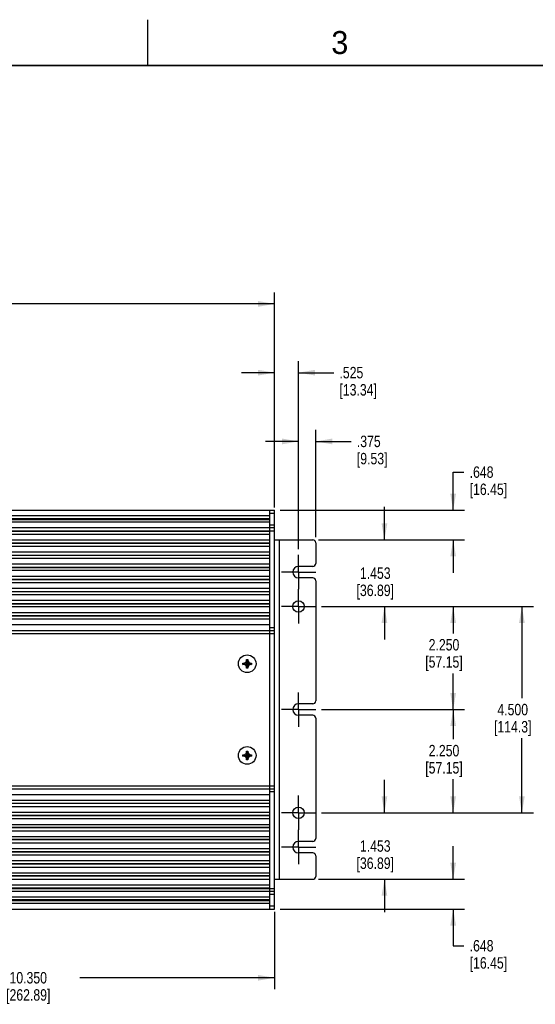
# Model space of a CAD drawing. Header units: inches. Extents: x 0 to 34, y 0 to 22.
# Tile 104 of 124: x 19.9 to 25.5, y 11.3 to 22. Entities that reach past the tile are written whole.
import ezdxf

# ---------------------------------------------------------------- set-up
doc = ezdxf.new("R2010")
doc.units = ezdxf.units.IN
doc.header["$LTSCALE"] = 1.87
doc.header["$MEASUREMENT"] = 0
doc.linetypes.add('CENTER', pattern=[0.6, 0.375, -0.075, 0.075, -0.075])
doc.layers.get('0').update_dxf_attribs({"linetype": 'CONTINUOUS'})
doc.layers.add('02___PRT_ALL_AXES', color=7, linetype='CONTINUOUS')
doc.layers.add('DIMENSIONS', color=7, linetype='CONTINUOUS')
doc.styles.get("Standard").update_dxf_attribs({"font": 'txt', "width": 0.8})
doc.styles.add('TEXTSTYLE_2', font='txt')
doc.dimstyles.new('DIMSTYLE_1', dxfattribs={"dimtxt": 0.125, "dimasz": 0.18, "dimexe": 0.125, "dimexo": 0.0625, "dimgap": 0.0625, "dimtad": 0, "dimtih": 1, "dimtoh": 1, "dimdec": 3, "dimlfac": 2, "dimzin": 4, "dimdsep": 46, "dimtxsty": 'STANDARD', "dimblk": '_FILLED', "dimblk1": '_FILLED', "dimblk2": '_FILLED', "dimcen": 0.09, "dimadec": 0, "dimazin": 0, "dimtp": 0.001, "dimtm": 0.001, "dimtfac": 1, "dimtdec": 3, "dimtofl": 0, "dimtmove": 0, "dimatfit": 3, "dimldrblk": '_FILLED', "dimfxl": 1, "dimtolj": 1, "dimtzin": 4, "dimarcsym": 0})

# ---------------------------------------------------------------- blocks, each defined once
blk = doc.blocks.new('_FILLED')
at = {"color": 0, "linetype": 'BYBLOCK'}
blk.add_solid([(0, 0), (-1, 0.174), (-1, -0.174)], dxfattribs=at)
blk = doc.blocks.new('*D7')
at = {"layer": 'DIMENSIONS', "color": 2, "linetype": 'CONTINUOUS'}
for p, q in [((23.15, 15.6), (25.462, 15.6)), ((25.337, 15.6), (25.337, 14.6)), ((25.337, 13.35), (25.337, 14.163)), ((23.15, 13.35), (25.462, 13.35))]:
    blk.add_line(p, q, dxfattribs=at)
at = {"layer": 'DIMENSIONS', "color": 2, "linetype": 'CONTINUOUS', "xscale": 0.18, "yscale": 0.18, "zscale": 0.18}
for p, rotation in [((25.337, 15.6), 90), ((25.337, 13.35), 270)]:
    blk.add_blockref('_FILLED', p, dxfattribs=dict(at, rotation=rotation))
at = {"layer": 'DIMENSIONS', "color": 2, "linetype": 'CONTINUOUS', "insert": (25.237, 14.538), "char_height": 0.125, "width": 0.7, "attachment_point": 2, "line_spacing_factor": 0.9}
blk.add_mtext('4.500\\P[114.3]', dxfattribs=at)
blk = doc.blocks.new('*D8')
at = {"layer": 'DIMENSIONS', "color": 2, "linetype": 'CONTINUOUS'}
for p, q in [((23.837, 16.326), (23.837, 16.686)), ((23.118, 16.326), (23.962, 16.326)), ((23.15, 15.6), (23.962, 15.6)), ((23.837, 15.6), (23.837, 15.24))]:
    blk.add_line(p, q, dxfattribs=at)
at = {"layer": 'DIMENSIONS', "color": 2, "linetype": 'CONTINUOUS', "xscale": 0.18, "yscale": 0.18, "zscale": 0.18}
for p, rotation in [((23.837, 16.326), 270), ((23.837, 15.6), 90)]:
    blk.add_blockref('_FILLED', p, dxfattribs=dict(at, rotation=rotation))
at = {"layer": 'DIMENSIONS', "color": 2, "linetype": 'CONTINUOUS', "insert": (23.737, 16.026), "char_height": 0.125, "width": 0.7, "attachment_point": 2, "line_spacing_factor": 0.9}
blk.add_mtext('1.453\\P[36.89]', dxfattribs=at)
blk = doc.blocks.new('*D9')
at = {"layer": 'DIMENSIONS', "color": 2, "linetype": 'CONTINUOUS'}
for p, q in [((23.837, 13.35), (23.837, 13.71)), ((23.15, 13.35), (23.962, 13.35)), ((23.118, 12.624), (23.962, 12.624)), ((23.837, 12.624), (23.837, 12.264))]:
    blk.add_line(p, q, dxfattribs=at)
at = {"layer": 'DIMENSIONS', "color": 2, "linetype": 'CONTINUOUS', "xscale": 0.18, "yscale": 0.18, "zscale": 0.18}
for p, rotation in [((23.837, 13.35), 270), ((23.837, 12.624), 90)]:
    blk.add_blockref('_FILLED', p, dxfattribs=dict(at, rotation=rotation))
at = {"layer": 'DIMENSIONS', "color": 2, "linetype": 'CONTINUOUS', "insert": (23.737, 13.05), "char_height": 0.125, "width": 0.7, "attachment_point": 2, "line_spacing_factor": 0.9}
blk.add_mtext('1.453\\P[36.89]', dxfattribs=at)
blk = doc.blocks.new('*D14')
at = {"layer": 'DIMENSIONS', "color": 2, "linetype": 'CONTINUOUS'}
for p, q in [((22.9, 16.225), (22.9, 17.525)), ((23.087, 16.357), (23.087, 17.525)), ((22.9, 17.4), (22.54, 17.4)), ((23.087, 17.4), (23.473, 17.4))]:
    blk.add_line(p, q, dxfattribs=at)
at = {"layer": 'DIMENSIONS', "color": 2, "linetype": 'CONTINUOUS', "xscale": 0.18, "yscale": 0.18, "zscale": 0.18}
blk.add_blockref('_FILLED', (22.9, 17.4), dxfattribs=at)
at = {"layer": 'DIMENSIONS', "color": 2, "linetype": 'CONTINUOUS', "xscale": 0.18, "yscale": 0.18, "zscale": 0.18, "rotation": 180}
blk.add_blockref('_FILLED', (23.087, 17.4), dxfattribs=at)
at = {"layer": 'DIMENSIONS', "color": 2, "linetype": 'CONTINUOUS', "insert": (23.536, 17.463), "char_height": 0.125, "width": 0.6, "attachment_point": 1, "line_spacing_factor": 0.9}
blk.add_mtext('.375\\P[9.53]', dxfattribs=at)
blk = doc.blocks.new('*D15')
at = {"layer": 'DIMENSIONS', "color": 2, "linetype": 'CONTINUOUS'}
for p, q in [((22.637, 16.681), (22.637, 18.275)), ((22.9, 16.225), (22.9, 18.275)), ((22.637, 18.15), (22.277, 18.15)), ((22.9, 18.15), (23.284, 18.15))]:
    blk.add_line(p, q, dxfattribs=at)
at = {"layer": 'DIMENSIONS', "color": 2, "linetype": 'CONTINUOUS', "xscale": 0.18, "yscale": 0.18, "zscale": 0.18}
blk.add_blockref('_FILLED', (22.637, 18.15), dxfattribs=at)
at = {"layer": 'DIMENSIONS', "color": 2, "linetype": 'CONTINUOUS', "xscale": 0.18, "yscale": 0.18, "zscale": 0.18, "rotation": 180}
blk.add_blockref('_FILLED', (22.9, 18.15), dxfattribs=at)
at = {"layer": 'DIMENSIONS', "color": 2, "linetype": 'CONTINUOUS', "insert": (23.346, 18.213), "char_height": 0.125, "width": 0.7, "attachment_point": 1, "line_spacing_factor": 0.9}
blk.add_mtext('.525\\P[13.34]', dxfattribs=at)
blk = doc.blocks.new('*D16')
at = {"layer": 'DIMENSIONS', "color": 2, "linetype": 'CONTINUOUS'}
for p, q in [((14.037, 16.681), (14.037, 19.025)), ((22.637, 16.681), (22.637, 19.025)), ((14.037, 18.9), (17.875, 18.9)), ((22.637, 18.9), (18.8, 18.9))]:
    blk.add_line(p, q, dxfattribs=at)
at = {"layer": 'DIMENSIONS', "color": 2, "linetype": 'CONTINUOUS', "xscale": 0.18, "yscale": 0.18, "zscale": 0.18, "rotation": 180}
blk.add_blockref('_FILLED', (14.037, 18.9), dxfattribs=at)
at = {"layer": 'DIMENSIONS', "color": 2, "linetype": 'CONTINUOUS', "xscale": 0.18, "yscale": 0.18, "zscale": 0.18}
blk.add_blockref('_FILLED', (22.637, 18.9), dxfattribs=at)
at = {"layer": 'DIMENSIONS', "color": 2, "linetype": 'CONTINUOUS', "insert": (18.237, 18.963), "char_height": 0.125, "width": 0.8, "attachment_point": 2, "line_spacing_factor": 0.9}
blk.add_mtext('17.200\\P[436.88]', dxfattribs=at)
blk = doc.blocks.new('*D19')
at = {"layer": 'DIMENSIONS', "color": 2, "linetype": 'CONTINUOUS'}
for p, q in [((17.462, 13.95), (17.462, 11.425)), ((22.637, 12.269), (22.637, 11.425)), ((17.462, 11.55), (19.587, 11.55)), ((22.637, 11.55), (20.512, 11.55))]:
    blk.add_line(p, q, dxfattribs=at)
at = {"layer": 'DIMENSIONS', "color": 2, "linetype": 'CONTINUOUS', "xscale": 0.18, "yscale": 0.18, "zscale": 0.18, "rotation": 180}
blk.add_blockref('_FILLED', (17.462, 11.55), dxfattribs=at)
at = {"layer": 'DIMENSIONS', "color": 2, "linetype": 'CONTINUOUS', "xscale": 0.18, "yscale": 0.18, "zscale": 0.18}
blk.add_blockref('_FILLED', (22.637, 11.55), dxfattribs=at)
at = {"layer": 'DIMENSIONS', "color": 2, "linetype": 'CONTINUOUS', "insert": (19.95, 11.613), "char_height": 0.125, "width": 0.8, "attachment_point": 2, "line_spacing_factor": 0.9}
blk.add_mtext('10.350\\P[262.89]', dxfattribs=at)
blk = doc.blocks.new('*D20')
at = {"layer": 'DIMENSIONS', "color": 2, "linetype": 'CONTINUOUS'}
for p, q in [((24.587, 12.624), (24.587, 12.984)), ((23.118, 12.624), (24.712, 12.624)), ((22.7, 12.3), (24.712, 12.3)), ((24.587, 12.3), (24.587, 11.9)), ((24.587, 11.9), (24.705, 11.9))]:
    blk.add_line(p, q, dxfattribs=at)
at = {"layer": 'DIMENSIONS', "color": 2, "linetype": 'CONTINUOUS', "xscale": 0.18, "yscale": 0.18, "zscale": 0.18}
for p, rotation in [((24.587, 12.624), 270), ((24.587, 12.3), 90)]:
    blk.add_blockref('_FILLED', p, dxfattribs=dict(at, rotation=rotation))
at = {"layer": 'DIMENSIONS', "color": 2, "linetype": 'CONTINUOUS', "insert": (24.767, 11.962), "char_height": 0.125, "width": 0.7, "attachment_point": 1, "line_spacing_factor": 0.9}
blk.add_mtext('.648\\P[16.45]', dxfattribs=at)
blk = doc.blocks.new('*D21')
at = {"layer": 'DIMENSIONS', "color": 2, "linetype": 'CONTINUOUS'}
for p, q in [((24.587, 16.65), (24.587, 17.066)), ((24.587, 17.066), (24.705, 17.066)), ((22.7, 16.65), (24.712, 16.65)), ((23.118, 16.326), (24.712, 16.326)), ((24.587, 16.326), (24.587, 15.966))]:
    blk.add_line(p, q, dxfattribs=at)
at = {"layer": 'DIMENSIONS', "color": 2, "linetype": 'CONTINUOUS', "xscale": 0.18, "yscale": 0.18, "zscale": 0.18}
for p, rotation in [((24.587, 16.65), 270), ((24.587, 16.326), 90)]:
    blk.add_blockref('_FILLED', p, dxfattribs=dict(at, rotation=rotation))
at = {"layer": 'DIMENSIONS', "color": 2, "linetype": 'CONTINUOUS', "insert": (24.767, 17.128), "char_height": 0.125, "width": 0.7, "attachment_point": 1, "line_spacing_factor": 0.9}
blk.add_mtext('.648\\P[16.45]', dxfattribs=at)
blk = doc.blocks.new('*D25')
at = {"layer": 'DIMENSIONS', "color": 2, "linetype": 'CONTINUOUS'}
for p, q in [((23.15, 15.6), (24.712, 15.6)), ((24.587, 15.6), (24.587, 15.307)), ((24.587, 14.475), (24.587, 14.87)), ((23.15, 14.475), (24.712, 14.475))]:
    blk.add_line(p, q, dxfattribs=at)
at = {"layer": 'DIMENSIONS', "color": 2, "linetype": 'CONTINUOUS', "xscale": 0.18, "yscale": 0.18, "zscale": 0.18}
for p, rotation in [((24.587, 15.6), 90), ((24.587, 14.475), 270)]:
    blk.add_blockref('_FILLED', p, dxfattribs=dict(at, rotation=rotation))
at = {"layer": 'DIMENSIONS', "color": 2, "linetype": 'CONTINUOUS', "insert": (24.487, 15.245), "char_height": 0.125, "width": 0.7, "attachment_point": 2, "line_spacing_factor": 0.9}
blk.add_mtext('2.250\\P[57.15]', dxfattribs=at)
blk = doc.blocks.new('*D26')
at = {"layer": 'DIMENSIONS', "color": 2, "linetype": 'CONTINUOUS'}
for p, q in [((23.15, 14.475), (24.712, 14.475)), ((24.587, 14.475), (24.587, 14.153)), ((24.587, 13.35), (24.587, 13.715)), ((23.15, 13.35), (24.712, 13.35))]:
    blk.add_line(p, q, dxfattribs=at)
at = {"layer": 'DIMENSIONS', "color": 2, "linetype": 'CONTINUOUS', "xscale": 0.18, "yscale": 0.18, "zscale": 0.18}
for p, rotation in [((24.587, 14.475), 90), ((24.587, 13.35), 270)]:
    blk.add_blockref('_FILLED', p, dxfattribs=dict(at, rotation=rotation))
at = {"layer": 'DIMENSIONS', "color": 2, "linetype": 'CONTINUOUS', "insert": (24.487, 14.09), "char_height": 0.125, "width": 0.7, "attachment_point": 2, "line_spacing_factor": 0.9}
blk.add_mtext('2.250\\P[57.15]', dxfattribs=at)

msp = doc.modelspace()

# ---------------------------------------------------------------- linework, layer by layer
at = {"color": 2, "linetype": 'CONTINUOUS'}
msp.add_line((21.25002, 22), (21.25002, 21.5), dxfattribs=at)
at = {"color": 7, "linetype": 'CONTINUOUS'}
for p, q in [((14.03705, 16.65021), (22.63705, 16.65021)), ((22.58705, 12.30021), (22.58705, 16.65021)), ((22.63705, 12.30021), (22.63705, 16.65021)), ((22.58705, 16.58821), (14.08705, 16.58821)), ((22.58705, 16.55671), (14.08705, 16.55671)), ((14.08705, 16.55021), (22.58705, 16.55021)), ((22.58705, 16.61871), (22.63705, 16.61871)), ((22.63705, 16.45621), (14.03705, 16.45621)), ((22.58705, 16.51871), (14.08705, 16.51871)), ((22.63705, 16.48771), (22.58705, 16.48771)), ((14.03705, 16.42471), (22.63705, 16.42471)), ((22.58705, 16.41821), (14.08705, 16.41821)), ((22.58705, 16.38671), (14.08705, 16.38671)), ((22.58705, 16.32421), (14.08705, 16.32421)), ((22.63705, 16.32646), (23.05555, 16.32646)), ((22.68705, 16.32646), (22.68705, 12.62396)), ((14.08705, 16.29271), (22.58705, 16.29271)), ((22.58705, 16.28621), (14.08705, 16.28621)), ((22.58705, 16.25471), (14.08705, 16.25471)), ((23.08705, 16.29496), (23.08705, 16.06921)), ((22.58705, 16.19221), (14.08705, 16.19221)), ((14.08705, 16.16071), (22.58705, 16.16071)), ((22.58705, 16.15421), (14.08705, 16.15421)), ((22.58705, 16.12271), (14.08705, 16.12271)), ((22.58705, 16.06021), (14.08705, 16.06021)), ((14.08705, 16.02871), (22.58705, 16.02871)), ((22.58705, 16.02221), (14.08705, 16.02221)), ((23.05555, 16.03771), (22.89955, 16.03771)), ((22.58705, 15.99071), (14.08705, 15.99071)), ((22.58705, 15.92821), (14.08705, 15.92821)), ((14.08705, 15.89671), (22.58705, 15.89671)), ((23.05555, 15.91271), (22.89955, 15.91271)), ((22.58705, 15.89021), (14.08705, 15.89021)), ((22.58705, 15.85871), (14.08705, 15.85871)), ((22.58705, 15.79621), (14.08705, 15.79621)), ((23.08705, 15.88121), (23.08705, 14.56921)), ((14.08705, 15.76471), (22.58705, 15.76471)), ((22.58705, 15.75821), (14.08705, 15.75821)), ((22.58705, 15.72671), (14.08705, 15.72671)), ((22.58705, 15.66421), (14.08705, 15.66421)), ((14.08705, 15.63271), (22.58705, 15.63271)), ((22.58705, 15.62621), (14.08705, 15.62621)), ((22.58705, 15.59471), (14.08705, 15.59471)), ((22.58705, 15.53221), (14.08705, 15.53221)), ((14.08705, 15.50071), (22.58705, 15.50071)), ((22.58705, 15.49421), (14.08705, 15.49421)), ((22.58705, 15.46271), (14.08705, 15.46271)), ((22.58705, 15.40021), (14.08705, 15.40021)), ((22.58705, 15.36921), (22.63705, 15.36921)), ((14.03705, 15.33771), (22.63705, 15.33771)), ((14.03705, 15.30621), (22.63705, 15.30621)), ((22.29215, 14.96771), (22.38665, 14.98271)), ((22.29215, 14.98271), (22.30715, 14.98271)), ((22.29215, 14.98271), (22.38665, 14.96771)), ((22.29215, 14.96771), (22.29215, 14.98271)), ((22.30715, 14.96771), (22.29215, 14.96771)), ((22.30715, 14.98271), (22.32284, 14.99177)), ((22.30715, 14.96771), (22.37165, 14.98271)), ((22.30715, 14.98271), (22.37165, 14.96771)), ((22.32284, 14.95865), (22.30715, 14.96771)), ((22.32284, 14.99177), (22.3319, 15.00746)), ((22.32284, 14.95865), (22.35595, 14.99177)), ((22.32284, 14.99177), (22.35595, 14.95865)), ((22.3319, 14.94296), (22.32284, 14.95865)), ((22.3319, 15.02246), (22.3469, 15.02246)), ((22.3319, 14.92796), (22.3469, 15.02246)), ((22.3319, 15.00746), (22.3319, 15.02246)), ((22.3469, 14.92796), (22.3319, 15.02246)), ((22.3319, 14.94296), (22.3469, 15.00746)), ((22.3469, 14.94296), (22.3319, 15.00746)), ((22.3319, 14.92796), (22.3319, 14.94296)), ((22.3469, 14.92796), (22.3319, 14.92796)), ((22.3469, 15.02246), (22.3469, 15.00746)), ((22.3469, 15.00746), (22.35595, 14.99177)), ((22.35595, 14.95865), (22.3469, 14.94296)), ((22.3469, 14.94296), (22.3469, 14.92796)), ((22.35595, 14.99177), (22.37165, 14.98271)), ((22.37165, 14.96771), (22.35595, 14.95865)), ((22.37165, 14.98271), (22.38665, 14.98271)), ((22.38665, 14.96771), (22.37165, 14.96771)), ((22.38665, 14.98271), (22.38665, 14.96771)), ((23.05555, 14.53771), (22.89955, 14.53771)), ((23.05555, 14.41271), (22.89955, 14.41271)), ((23.08705, 14.38121), (23.08705, 13.06921)), ((22.29208, 13.96813), (22.29221, 13.98313)), ((22.29208, 13.96813), (22.38671, 13.9823)), ((22.30708, 13.968), (22.29208, 13.96813)), ((22.29221, 13.98313), (22.30721, 13.983)), ((22.29221, 13.98313), (22.38658, 13.9673)), ((22.30708, 13.968), (22.37171, 13.98243)), ((22.32269, 13.9588), (22.30708, 13.968)), ((22.30721, 13.983), (22.32298, 13.99192)), ((22.30721, 13.983), (22.37158, 13.96743)), ((22.32269, 13.9588), (22.3561, 13.99163)), ((22.32298, 13.99192), (22.33218, 14.00753)), ((22.32298, 13.99192), (22.35581, 13.95851)), ((22.33148, 13.92803), (22.34731, 14.0224)), ((22.33161, 13.94303), (22.34718, 14.0074)), ((22.33218, 14.00753), (22.33231, 14.02253)), ((22.34661, 13.9429), (22.33218, 14.00753)), ((22.33231, 14.02253), (22.34731, 14.0224)), ((22.34648, 13.9279), (22.33231, 14.02253)), ((22.34731, 14.0224), (22.34718, 14.0074)), ((22.34718, 14.0074), (22.3561, 13.99163)), ((22.37158, 13.96743), (22.35581, 13.95851)), ((22.3561, 13.99163), (22.37171, 13.98243)), ((22.38658, 13.9673), (22.37158, 13.96743)), ((22.37171, 13.98243), (22.38671, 13.9823)), ((22.38671, 13.9823), (22.38658, 13.9673)), ((22.33161, 13.94303), (22.32269, 13.9588)), ((22.33148, 13.92803), (22.33161, 13.94303)), ((22.34648, 13.9279), (22.33148, 13.92803)), ((22.34661, 13.9429), (22.34648, 13.9279)), ((22.35581, 13.95851), (22.34661, 13.9429)), ((14.03705, 13.64421), (22.63705, 13.64421)), ((14.03705, 13.61271), (22.63705, 13.61271)), ((14.08705, 13.55021), (22.58705, 13.55021)), ((22.58705, 13.58121), (22.63705, 13.58121)), ((14.08705, 13.48771), (22.58705, 13.48771)), ((14.08705, 13.45621), (22.58705, 13.45621)), ((22.58705, 13.44971), (14.08705, 13.44971)), ((14.08705, 13.41821), (22.58705, 13.41821)), ((14.08705, 13.35571), (22.58705, 13.35571)), ((14.08705, 13.32421), (22.58705, 13.32421)), ((22.58705, 13.31771), (14.08705, 13.31771)), ((14.08705, 13.28621), (22.58705, 13.28621)), ((14.08705, 13.22371), (22.58705, 13.22371)), ((14.08705, 13.19221), (22.58705, 13.19221)), ((22.58705, 13.18571), (14.08705, 13.18571)), ((14.08705, 13.15421), (22.58705, 13.15421)), ((14.08705, 13.09171), (22.58705, 13.09171)), ((14.08705, 13.06021), (22.58705, 13.06021)), ((22.58705, 13.05371), (14.08705, 13.05371)), ((14.08705, 13.02221), (22.58705, 13.02221)), ((23.05555, 13.03771), (22.89955, 13.03771)), ((14.08705, 12.95971), (22.58705, 12.95971)), ((14.08705, 12.92821), (22.58705, 12.92821)), ((22.58705, 12.92171), (14.08705, 12.92171)), ((14.08705, 12.89021), (22.58705, 12.89021)), ((23.05555, 12.91271), (22.89955, 12.91271)), ((14.08705, 12.82771), (22.58705, 12.82771)), ((14.08705, 12.79621), (22.58705, 12.79621)), ((22.58705, 12.78971), (14.08705, 12.78971)), ((23.08705, 12.88121), (23.08705, 12.65546)), ((14.08705, 12.75821), (22.58705, 12.75821)), ((14.08705, 12.69571), (22.58705, 12.69571)), ((14.08705, 12.66421), (22.58705, 12.66421)), ((22.58705, 12.65771), (14.08705, 12.65771)), ((14.08705, 12.62621), (22.58705, 12.62621)), ((22.63705, 12.62396), (23.05555, 12.62396)), ((14.03705, 12.52571), (22.63705, 12.52571)), ((14.03705, 12.49421), (22.63705, 12.49421)), ((14.08705, 12.56371), (22.58705, 12.56371)), ((14.08705, 12.53221), (22.58705, 12.53221)), ((22.58705, 12.46271), (22.63705, 12.46271)), ((14.08705, 12.43171), (22.58705, 12.43171)), ((22.58705, 12.40021), (14.08705, 12.40021)), ((14.08705, 12.39371), (22.58705, 12.39371)), ((14.08705, 12.36221), (22.58705, 12.36221)), ((14.03705, 12.30021), (22.63705, 12.30021)), ((22.63705, 12.33171), (22.58705, 12.33171))]:
    msp.add_line(p, q, dxfattribs=at)
at = {"color": 7, "linetype": 'CONTINUOUS', "const_width": 0.02}
msp.add_lwpolyline([(33.50002, 21.5), (0.50002, 21.5)], dxfattribs=at)
at = {"color": 7, "linetype": 'CONTINUOUS'}
for centre, start, end in [((23.05555, 16.29496), 0, 90), ((23.05555, 16.06921), 270, 360), ((23.05555, 15.88121), 0, 90), ((23.05555, 14.56921), 270, 360), ((23.05555, 14.38121), 0, 90), ((23.05555, 13.06921), 270, 360), ((23.05555, 12.88121), 0, 90), ((23.05555, 12.65546), 270, 360)]:
    msp.add_arc(centre, 0.0315, start, end, dxfattribs=at)
at = {"layer": '02___PRT_ALL_AXES', "color": 7, "linetype": 'CENTER'}
for p, q in [((22.89955, 15.97521), (22.89955, 16.16271)), ((22.89955, 15.97521), (22.71205, 15.97521)), ((22.89955, 15.97521), (23.08705, 15.97521)), ((22.89955, 15.97521), (22.89955, 15.78771)), ((22.89955, 15.60021), (22.89955, 15.78771)), ((22.89955, 15.60021), (22.71205, 15.60021)), ((22.89955, 15.60021), (23.08705, 15.60021)), ((22.89955, 15.60021), (22.89955, 15.41271)), ((22.89955, 14.47521), (22.89955, 14.66271)), ((22.89955, 14.47521), (22.71205, 14.47521)), ((22.89955, 14.47521), (23.08705, 14.47521)), ((22.89955, 14.47521), (22.89955, 14.28771)), ((22.89955, 13.35021), (22.89955, 13.53771)), ((22.89955, 13.35021), (22.71205, 13.35021)), ((22.89955, 13.35021), (23.08705, 13.35021)), ((22.89955, 13.35021), (22.89955, 13.16271)), ((22.89955, 12.97521), (22.89955, 13.16271)), ((22.89955, 12.97521), (22.71205, 12.97521)), ((22.89955, 12.97521), (23.08705, 12.97521)), ((22.89955, 12.97521), (22.89955, 12.78771))]:
    msp.add_line(p, q, dxfattribs=at)
at = {"layer": '02___PRT_ALL_AXES', "color": 7, "linetype": 'CONTINUOUS'}
for centre, radius in [((22.89955, 15.60021), 0.0625), ((22.3394, 14.97521), 0.09625), ((22.3394, 13.97521), 0.09625), ((22.89955, 13.35021), 0.0625)]:
    msp.add_circle(centre, radius, dxfattribs=at)
for centre in [(22.89955, 15.97521), (22.89955, 14.47521), (22.89955, 12.97521)]:
    msp.add_arc(centre, 0.0625, 90, 270, dxfattribs=at)

# ---------------------------------------------------------------- texts
at = {"color": 2, "linetype": 'CONTINUOUS', "insert": (23.25697, 21.87594), "char_height": 0.25, "width": 0.25, "attachment_point": 1, "line_spacing_factor": 0.9, "style": 'TEXTSTYLE_2'}
msp.add_mtext('3', dxfattribs=at)

# ---------------------------------------------------------------- dimensions: what is measured, and where the dimension line sits
at = {"layer": 'DIMENSIONS', "color": 2, "linetype": 'CONTINUOUS'}
for base, p1, p2, picture, middle in [((22.63705, 18.90021), (14.03705, 16.61871), (22.63705, 16.61871), '*D16', (18.33705, 18.80646)), ((22.63705, 11.55021), (17.46205, 14.01271), (22.63705, 12.33171), '*D19', (20.04955, 11.45646))]:
    dim = msp.add_linear_dim(base=base, p1=p1, p2=p2, dimstyle='DIMSTYLE_1', dxfattribs=at)
    dim.commit()
    dim.dimension.update_dxf_attribs({"geometry": picture, "text_midpoint": middle, "dimtype": 160})
for base, p1, p2, angle, picture, middle in [((22.63705, 18.15021), (22.89955, 16.16271), (22.63705, 16.61871), 180, '*D15', (23.69618, 18.05646)), ((22.89955, 17.40021), (23.08705, 16.29496), (22.89955, 16.16271), 180, '*D14', (23.8356, 17.30646)), ((24.5870454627, 16.3264633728), (22.6370454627, 16.6502133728), (23.0555454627, 16.3264633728), 270, '*D21', (25.1170454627, 16.9717904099)), ((23.8370454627, 15.6002133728), (23.0555454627, 16.3264633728), (23.0870454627, 15.6002133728), 270, '*D8', (23.8370454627, 15.8695883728)), ((25.33705, 13.35021), (23.08705, 15.60021), (23.08705, 13.35021), 270, '*D7', (25.33705, 14.38146)), ((24.58705, 14.47521), (23.08705, 15.60021), (23.08705, 14.47521), 270, '*D25', (24.58705, 15.08827)), ((24.58705, 13.35021), (23.08705, 14.47521), (23.08705, 13.35021), 270, '*D26', (24.58705, 13.93411)), ((23.8370454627, 13.3502133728), (23.0555454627, 12.6239633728), (23.0870454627, 13.3502133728), 90, '*D9', (23.8370454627, 12.8933383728)), ((24.5870454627, 12.3002133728), (23.0555454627, 12.6239633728), (22.6370454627, 12.3002133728), 270, '*D20', (25.1170454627, 11.805799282))]:
    dim = msp.add_linear_dim(base=base, p1=p1, p2=p2, angle=angle, dimstyle='DIMSTYLE_1', dxfattribs=at)
    dim.commit()
    dim.dimension.update_dxf_attribs({"geometry": picture, "text_midpoint": middle, "dimtype": 160})

doc.saveas('drawing.dxf')
